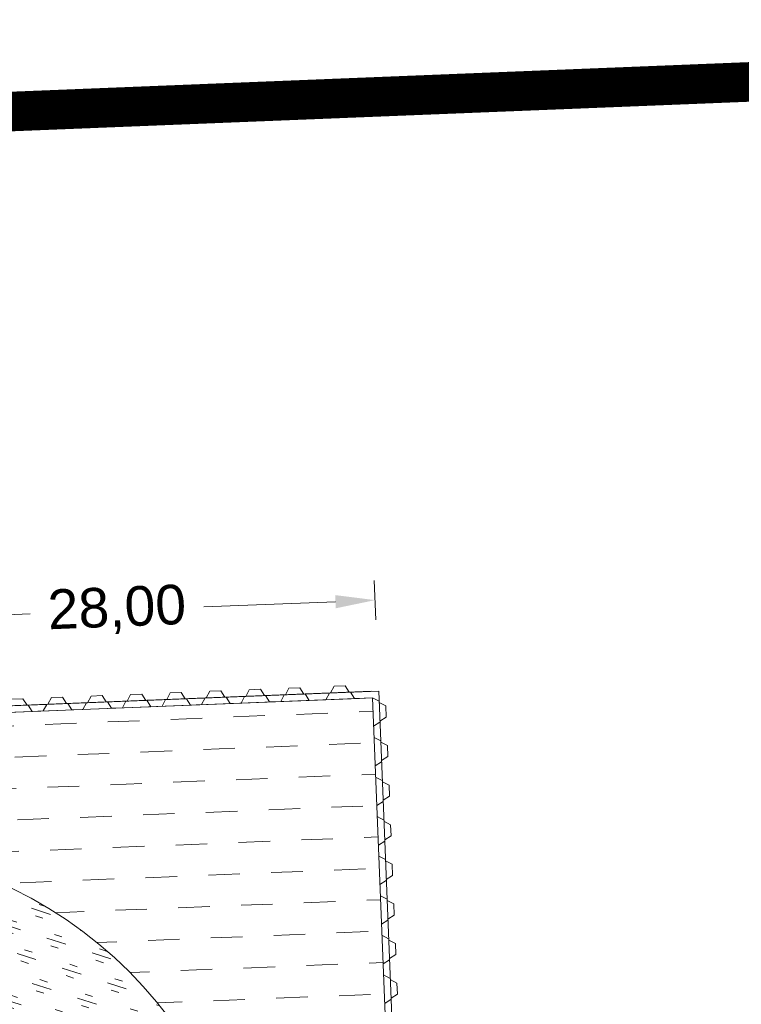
# Model space of a CAD drawing. Header units: metres. Extents: x 68442 to 71740, y 407111 to 411160.
# Tile 144 of 186: x 68961 to 68979, y 409087 to 409112. Entities that reach past the tile are written whole.
import ezdxf

# ---------------------------------------------------------------- set-up
doc = ezdxf.new("R2010")
doc.units = ezdxf.units.M
doc.linetypes.add('XX-CENTER', pattern=[8, 5, -1, 1, -1])
doc.layers.get('Defpoints').update_dxf_attribs({"lineweight": 0})
doc.layers.add('MACG_alg_werkgrens', color=3, linetype='XX-CENTER', lineweight=0)
doc.layers.add('MACG_n_inr_damwand', color=1, linetype='Continuous', lineweight=0, plot=False, transparency=0.8)
for name, color, linetype, lineweight, transparency in [('MACG_n_maatvoering', 3, 'Continuous', 0, 0.8), ('MACG_n_vhr_arc_gravel', 34, 'Continuous', 0, 0.8), ('MACG_n_vhr_arc_preassembly_13.5', 6, 'Continuous', 0, 0.8), ('MACG_n_vhr_kant_', 7, 'Continuous', 0, 0.8)]:
    doc.layers.add(name, color=color, linetype=linetype, lineweight=lineweight, transparency=transparency)
doc.styles.add('MACG_standaard', font='arial.ttf', dxfattribs={"height": 2})
doc.dimstyles.new('MACG_standaard', dxfattribs={"dimscale": 0, "dimtxt": 2, "dimasz": 2, "dimexe": 1, "dimexo": 0.1, "dimgap": 1, "dimtad": 0, "dimzin": 1, "dimtxsty": 'MACG_standaard', "dimcen": 0, "dimclrd": 256, "dimclre": 256, "dimclrt": 256, "dimazin": 0, "dimtfac": 1, "dimtofl": 0, "dimtmove": 1, "dimatfit": 3, "dimfxl": 1, "dimfxlon": 1, "dimtfill": 1, "dimlwd": -1, "dimlwe": -1, "dimarcsym": 0})

# ---------------------------------------------------------------- blocks, each defined once
blk = doc.blocks.new('*D6')
at = {"layer": 'Defpoints', "color": 0, "transparency": 16777216}
for p in [(68969.81166735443, 409096.985269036), (68969.90380596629, 409094.6890896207), (68941.92632116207, 409093.5664392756)]:
    blk.add_point(p, dxfattribs=at)
at = {"layer": 'MACG_n_maatvoering', "transparency": 16777216}
for p, q in [((68969.83171468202, 409096.485671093), (68969.79162002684, 409097.4848669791)), ((68968.81247146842, 409096.9451743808), (68965.48646282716, 409096.8117118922)), ((68942.83337843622, 409095.9027133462), (68961.10186041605, 409096.6357712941)), ((68941.8542298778, 409095.363020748), (68941.81413522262, 409096.362216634))]:
    blk.add_line(p, q, dxfattribs=at)
for points in [[(68968.8057890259, 409097.1117070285), (68968.81915391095, 409096.7786417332), (68969.81166735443, 409096.985269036)], [(68942.82669599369, 409096.0692459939), (68942.84006087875, 409095.7361806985), (68941.83418255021, 409095.862618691)]]:
    blk.add_solid(points, dxfattribs=at)
at = {"layer": 'MACG_n_maatvoering', "transparency": 16777216, "insert": (68963.29416162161, 409096.7237415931), "char_height": 1, "attachment_point": 5, "rotation": 2.2978704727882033, "style": 'MACG_standaard', "bg_fill": 3, "box_fill_scale": 1.1, "bg_fill_color": 256, "bg_fill_true_color": 13158600, "bg_fill_transparency": 0}
blk.add_mtext('28,00', dxfattribs=at)

msp = doc.modelspace()

# ---------------------------------------------------------------- hatches: boundary and pattern name
at = {"layer": 'MACG_n_vhr_arc_gravel'}
h = msp.add_hatch(dxfattribs=at)
h.set_pattern_fill('GOST_GLASS', color=256, scale=0.2, angle=297.1173132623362, style=0)
h.set_pattern_definition([(342.1173132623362, (0, 0), (0.3867709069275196, -0.7552537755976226), [0.5, -0.7000000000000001]), (342.1173132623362, (0.09669271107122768, -0.1888134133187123), (0.3867709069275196, -0.7552537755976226), [0.2, -1]), (342.1173132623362, (0.1888134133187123, 0.09669271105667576), (0.3867709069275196, -0.7552537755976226), [0.2, -1])])
h.paths.add_polyline_path([(68966.75000000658, 409079.9999999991, 1), (68945.25000000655, 409079.9999999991, 1)])
h.paths.add_polyline_path([(68949.25000000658, 409079.9999999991, -1), (68962.75000000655, 409079.9999999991, -1)], flags=16)
at = {"layer": 'MACG_n_vhr_arc_preassembly_13.5'}
h = msp.add_hatch(dxfattribs=at)
h.set_pattern_fill('DASH', color=256, scale=0.4999999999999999, angle=182.2968847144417)
h.set_pattern_definition([(182.2968847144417, (69982.3729599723, 409427.9198574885), (-0.7613007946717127, -0.8249237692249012), [0.7937499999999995, -0.7937499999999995])])
edge = h.paths.add_edge_path(flags=16)
edge.add_line((68955.74442066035, 409086.7451596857), (68956.25557935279, 409073.2548403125))
edge.add_arc((68956.00000000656, 409079.9999999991), 6.749999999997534, 272.1699435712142, 361.5688211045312)
edge.add_arc((68956.00000000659, 409079.9999999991), 6.749999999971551, 1.568821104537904, 92.1699435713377)
edge = h.paths.add_edge_path(flags=16)
edge.add_line((68955.59296623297, 409090.7422913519), (68955.74442066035, 409086.7451596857))
edge.add_arc((68956.00000000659, 409079.9999999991), 6.749999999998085, 1.5688211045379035, 92.16994357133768, ccw=False)
edge.add_arc((68956.00000000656, 409079.9999999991), 6.750000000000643, -87.83005642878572, 1.5688211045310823, ccw=False)
edge.add_line((68956.25557935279, 409073.2548403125), (68956.40703378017, 409069.2577086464))
edge.add_arc((68956.00000000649, 409079.9999999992), 10.75000000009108, 272.1699435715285, 361.5688211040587)
edge.add_arc((68956.00000000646, 409079.999999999), 10.75000000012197, 1.568821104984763, 92.16994357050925)
h.paths.add_polyline_path([(68956.51772795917, 409066.255729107), (68955.43852592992, 409093.9437348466), (68969.74557062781, 409094.5171280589), (68970.45597648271, 409076.8442918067), (68976.45115593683, 409077.0847565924), (68976.75921710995, 409069.3697113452), (68970.45349279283, 409069.1713968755), (68970.53076942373, 409066.7142633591)])

# ---------------------------------------------------------------- linework, layer by layer
at = {"layer": 'MACG_alg_werkgrens', "ltscale": 10, "const_width": 1, "flags": 128}
msp.add_lwpolyline([(69468.20656480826, 410724.0543301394), (69445.01762850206, 410763.7583829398), (69410.5103316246, 410746.3735817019), (69391.66659987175, 410737.2221690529), (69365.72674637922, 410725.277114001), (69345.26674699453, 410716.379939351), (69315.384847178, 410704.0875152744), (69281.05072470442, 410691.0301501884), (69264.09981194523, 410684.9104273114), (69252.63144360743, 410680.9550372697), (69232.53888834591, 410674.3347321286), (69226.2878631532, 410672.3117351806), (69231.92281973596, 410654.9929695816), (69239.19229652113, 410630.4522234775), (69225.31, 410626.34), (69213.37, 410623.02), (69197.1, 410618.89), (69169.71, 410611.81), (69153.92896399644, 410607.8128229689), (69119.38, 410600.65), (69044.01, 410587.14), (69038.91, 410583.87), (69037, 410582.13), (69034.69, 410579.4), (69032.1, 410574.79), (69025.25, 410561.14), (69006.81145330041, 410524.6972740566), (68993.74, 410499.24), (68990.46, 410493.99), (68985.64, 410487.43), (68980.15, 410481.68), (68983.8573273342, 410477.2007859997), (68976.38328250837, 410470.5198468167), (69009.70539291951, 410433.2420120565), (69066.30335983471, 410483.5146420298), (69081.6698899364, 410509.3752860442), (69086.55384522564, 410515.4651562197), (69098.47460877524, 410511.4442984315), (69124.21884397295, 410533.645258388), (69141.79, 410549.77), (69154.92, 410561.36), (69164.8477892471, 410567.0251139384), (69195.70059126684, 410584.6668789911, 0.9752874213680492), (69254.72957505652, 410601.8558810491), (69273.28095412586, 410612.5450539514), (69265.69968568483, 410636.9714316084), (69295.01234843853, 410647.3305308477), (69309.56932142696, 410653.2856561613), (69325.240131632, 410659.5399705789), (69348.31548198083, 410669.2949146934), (69373.47053148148, 410680.4716013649), (69397.19206722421, 410690.963434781), (69414.3971084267, 410698.1955538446), (69423.28538058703, 410702.1850093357), (69433.9756074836, 410704.1084769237), (69438.86340269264, 410704.3412290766), (69447.93853424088, 410702.6581699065), (69455.80042612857, 410699.5838465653), (69460.60498305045, 410696.2318301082), (69470.4715735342, 410685.9823570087), (69476.25014530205, 410679.0913855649), (69486.19081639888, 410665.288224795), (69491.75116749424, 410658.1939837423), (69500.69215752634, 410650.9313365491), (69505.62412052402, 410648.2479244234), (69515.72780159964, 410644.4226624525), (69530.28723651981, 410645.9721913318), (69548.08414006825, 410653.461848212), (69567.54624077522, 410641.9152929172), (69591.65670663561, 410638.3138759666), (69606.83393043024, 410646.6851527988), (69601.5733561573, 410655.5332613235), (69599.74, 410658.57, -0.09734502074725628), (69598.01959358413, 410673.0043101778, 0.03786321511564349), (69599.51, 410681.13, -0.1333057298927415), (69605.29, 410689.24), (69610.73, 410692.59, -0.2952397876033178), (69626.31, 410691.87), (69632.1, 410685.1), (69639.81, 410674.22), (69641.62, 410671.06), (69638.8147158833, 410657.5082432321), (69655.0393714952, 410604.9326685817), (69666.62103121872, 410567.4026013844), (69675.17147267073, 410539.6951181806), (69678.3043690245, 410531.6160011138), (69683.93676631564, 410519.5496298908), (69693.99706435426, 410502.0032935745), (69715.7680627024, 410465.5616568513), (69732.29130321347, 410438.3908456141), (69745.60559088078, 410416.5207133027), (69752.28377418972, 410405.4923967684), (69769.94608725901, 410376.343133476), (69786.26693857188, 410349.3527345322), (69796.7898465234, 410331.8682927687), (69807.94852102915, 410313.3807105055), (69821.27900502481, 410291.5423129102), (69835.03186055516, 410268.9367957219), (69855.97713765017, 410234.2506599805), (69872.629205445, 410206.8422210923), (69890.27131294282, 410177.6579582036), (69900.34722192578, 410160.907076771), (69901.4867209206, 410158.6751904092), (69896.94615279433, 410155.9439698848), (69911.80837604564, 410131.5959911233, 0.09725038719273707), (69926.21988837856, 410128.6040487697), (69939.50187987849, 410127.9464670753, -0.3270617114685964), (69966.2662058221, 410111.2165545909), (69985.4437446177, 410061.2781104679), (69989.70169159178, 410051.9797298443), (69994.7392040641, 410043.2961145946), (70004.59461365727, 410028.3773142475), (70024.46120066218, 409998.8826886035), (70056.47888468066, 409951.3061297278), (70092.62892501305, 409897.2010361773), (70118.80440978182, 409856.7589131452), (70134.79070471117, 409830.3246464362), (70155.82211963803, 409792.6637406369), (70175.21423805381, 409753.9892893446), (70188.99064482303, 409723.5335544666), (70203.7084044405, 409687.0335106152), (70218.08152657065, 409646.2198325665), (70228.94688551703, 409611.3888242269), (70238.39691651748, 409575.2651576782), (70246.85829855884, 409538.0370723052), (70256.6970092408, 409481.3597125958), (70263.12345917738, 409416.6960548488), (70265.49906132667, 409348.6919479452), (70264.53255186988, 409312.7318177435), (70262.71228992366, 409293.5956788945), (70262.04139123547, 409279.5877717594, -0.419623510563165), (70237.4546777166, 409251.7953866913), (70223.92377864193, 409251.6932161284), (70223.89618604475, 409251.6918228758), (70193.16495688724, 409250.1400890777), (70167.12283457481, 409264.3697263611), (70140.67192326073, 409269.7872249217), (70102.4650513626, 409277.6125006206), (70087.77010063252, 409280.622222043), (70076.26996252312, 409289.4068206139), (70076.70896437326, 409309.2172222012), (70066.71141883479, 409309.4387695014), (70028.71795528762, 409310.2807110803), (69996.92656191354, 409310.3813332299), (69996.70749753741, 409302.0148266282, 1.022360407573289), (70016.34511557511, 409254.4194766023), (70045.60758997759, 409254.1600314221), (70075.7224733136, 409254.0532992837), (70107.35213903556, 409247.4996844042), (70107.9, 409236.1), (70108.49, 409220.64), (70109.08211555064, 409195.3612207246), (70110.8, 409155.33), (70112.6573991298, 409100.8713210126), (70088.94294319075, 409093.3629888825), (70083.94236255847, 409090.9845869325), (70074.77651695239, 409089.1319829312), (70057.19999999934, 409085.2499999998), (70045.80498639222, 409082.9043419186), (70034.52437770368, 409080.582234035), (70023.74226534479, 409078.3627413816), (70014.95977022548, 409076.554868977), (70004.8373020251, 409074.9109068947), (69996.71148705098, 409074.4439027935), (69985.0196703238, 409073.8178154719), (69973.15350114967, 409073.5989006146), (69958.80625221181, 409073.384620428), (69932.26441910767, 409072.45074072), (69866.2281050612, 409076.7983028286), (69861.52123155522, 409084.5340340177), (69796.6535299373, 409089.2243207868), (69748.81417587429, 409092.6674977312), (69750.29700666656, 409112.3107532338), (69694.9335723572, 409116.4900301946, 0.9057946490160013), (69648.84525435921, 409094.0775143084), (69624.58393597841, 409093.871628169), (69585.90235924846, 409092.5397966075), (69529.3193848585, 409090.8200108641), (69467.1689468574, 409088.9310073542), (69410.64927145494, 409087.2037333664), (69375.77221780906, 409086.0985776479), (69352.8514283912, 409104.5126186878), (69352.3097721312, 409121.8832225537), (69294.34358740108, 409119.894717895), (69295.47702131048, 409083.5461461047), (69288.45729795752, 409083.3269213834), (69220.51448324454, 409081.1707994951), (69160.3028745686, 409079.2244540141), (69133.53172483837, 409078.3589887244), (69097.11388773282, 409077.1816623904), (69079.2396442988, 409076.5986311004), (69043.74555859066, 409075.4577589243), (69008.48509483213, 409074.3758512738), (68984.99962525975, 409092.6020150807), (68984.29032442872, 409110.2784477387), (68926.33722090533, 409107.9529680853), (68927.85447744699, 409070.1252869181), (68922.81946982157, 409069.4244228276), (68908.1434917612, 409065.5583072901), (68898.99063854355, 409063.1471570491), (68889.02509710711, 409059.2095013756), (68879.38965442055, 409055.4022766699), (68853.7158018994, 409041.5153345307), (68784.24078778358, 409002.8768108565), (68690.79181961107, 408950.6712438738), (68634.58214079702, 408919.3163872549), (68605.74938968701, 408924.1875075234), (68596.82329017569, 408940.1420563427), (68591.84943122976, 408937.2687531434), (68546.25992969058, 408911.7241051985), (68577.27100689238, 408856.287772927), (68598.84743218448, 408854.4887570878), (68632.13021717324, 408873.1140120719), (68635.03747153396, 408888.5229505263), (68655.30600032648, 408899.8333125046), (68648.65401460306, 408911.7842284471), (68655.27458953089, 408915.3735219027), (68708.75504195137, 408945.1037734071), (68758.39633938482, 408972.9445010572), (68803.76435685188, 408998.2533950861), (68824.877370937, 409010.0350770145), (68860.5369421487, 409030.0835915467), (68885.33564592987, 409043.1695849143), (68903.48240583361, 409050.3156129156), (68925.81246079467, 409056.1752727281), (68932.3597040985, 409057.0825119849), (68933.56606828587, 409048.376583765), (68947.04906830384, 409033.2529433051), (68985.20031917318, 409034.4527967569), (68997.40604536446, 409050.0110153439), (69013.92035500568, 409050.5262467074), (69013.58999928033, 409061.004352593), (69059.75386272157, 409062.4810198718), (69126.26551886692, 409064.6610734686), (69181.76366020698, 409066.4510134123), (69253.04245284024, 409068.7209753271), (69299.0110837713, 409070.1666846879), (69301.134957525, 409060.0906651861), (69314.6141674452, 409044.9636466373), (69352.76571777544, 409046.1539401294), (69364.9788551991, 409061.71357537), (69381.03770462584, 409062.2186247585), (69380.69661583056, 409072.8543523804), (69492.88225604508, 409076.4309691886), (69548.43119177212, 409078.1609363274), (69630.69440884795, 409080.5000519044), (69630.69440884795, 409080.5000519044), (69654.36897127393, 409080.6706179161), (69653.73303890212, 409075.0246032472), (69704.60183389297, 409073.9825987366), (69742.1457954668, 409070.7546939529), (69879.56036612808, 409059.754424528), (69883.08, 409041.89), (69885.53999999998, 408968.1299999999), (69901.9, 408953.0599999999), (69901.9, 408953.0599999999), (69904.51999999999, 408928.16), (69914.90147842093, 408898.6748793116), (69919.7644726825, 408899.039577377), (69922.331076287, 408911.1304018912), (69918.34739580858, 408959.1835476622), (69921.1520550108, 408963.1460021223), (69925.43550511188, 408965.1103317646), (70038.7721428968, 408992.1941244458), (70102.6594370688, 409007.2734857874), (70144.74120843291, 409017.2191775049), (70178.35613170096, 409024.4811105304), (70202.47931688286, 409026.3808798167), (70230.7870944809, 409027.2208138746), (70290.97953065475, 409028.8728735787, 1.530501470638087), (70337.17983075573, 409019.3887496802), (70346.2401587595, 409081.0898157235), (70355.13148721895, 409093.8322885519), (70368.20825665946, 409102.8346936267), (70477.25240017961, 409107.5295936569), (70533.86, 409109.6), (70639.0820845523, 409034.2365002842), (70678.38093669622, 409035.5269339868), (70780.17816725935, 409115.0627180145), (70833.95936467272, 409116.727133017), (70850.18388126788, 409119.1480910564), (70864.29987759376, 409119.5708965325), (70913.12442063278, 409121.0710355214), (70966.1938552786, 409122.8610164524), (71052.40029041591, 409125.4609089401), (71091.99771945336, 409126.6772301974), (71182.62938168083, 409129.5462424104), (71197.80882905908, 409129.599842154), (71208.91029203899, 409129.103354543), (71246.18266279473, 409126.2999455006), (71276.10231321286, 409122.3106587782), (71303.55514457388, 409117.9896569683), (71325.80348827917, 409113.7011792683), (71409.43419338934, 409090.5752282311), (71435.94527043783, 409080.7293945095), (71455.22978372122, 409072.6535694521), (71458.59039131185, 409060.1610201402), (71529.6349708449, 409023.0478735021), (71558.23730726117, 409072.4892550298), (71513.67877826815, 409098.1227926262), (71470.67240908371, 409081.2894596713), (71429.61862129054, 409097.4122692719), (71395.96994863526, 409109.3836157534), (71364.5178203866, 409118.3024820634), (71317.66654700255, 409127.9824976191), (71272.74904838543, 409136.1141444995), (71231.57587422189, 409140.2811637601), (71215.15397105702, 409141.4355677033), (71214.91021433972, 409152.2769298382), (71197.70084941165, 409154.5902325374, 0.7497292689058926), (71149.48278798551, 409165.4915036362), (71090.86415341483, 409163.6968857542), (71091.34401686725, 409147.2067125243), (70997.45216131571, 409144.1173340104), (70941.20885883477, 409139.3922718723), (70845.67898250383, 409136.7897375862), (70843.18504478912, 409136.6637322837), (70840.97759122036, 409185.9999412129), (70834.11036896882, 409192.1008316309), (70826.66985912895, 409196.5247298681), (70690.65037771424, 409192.0791401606), (70635.74991090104, 409190.737907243), (70619.6715660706, 409189.3571333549), (70606.74068364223, 409184.1640909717), (70598.2395908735, 409178.9819877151), (70572.83881279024, 409163.1115015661), (70553.42533344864, 409151.0482496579), (70549.21000869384, 409148.5904031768), (70544.46921422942, 409145.8261689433), (70539.62345607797, 409143.0634834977), (70529.20210589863, 409138.2745118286), (70522.79653298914, 409135.3697025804), (70509.24262955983, 409130.693030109), (70499.40899263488, 409127.9384140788), (70491.23625683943, 409125.8250681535), (70476.2904552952, 409123.2180685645), (70462.04387773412, 409125.3384286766), (70392.24926009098, 409121.8120808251), (70392.24926009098, 409121.8120808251), (70369.16235332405, 409120.6456231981), (70349.68999873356, 409108.0934782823), (70315.3525134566, 409114.0765971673), (70310.99860993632, 409105.6308885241), (70298.50257201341, 409107.1579684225), (70288.16457997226, 409108.761412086), (70275.8212887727, 409110.6758817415), (70267.75460372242, 409111.7639022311), (70262.71344238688, 409112.4345910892), (70246.87383645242, 409113.9821834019), (70244.62825108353, 409113.891110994), (70233.26332139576, 409113.6154240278), (70229.07390600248, 409113.6030293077), (70227.63101123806, 409113.7977829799), (70221.73607665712, 409113.7568061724), (70211.80921828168, 409113.4653179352), (70207.3414257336, 409113.3204771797), (70200.97790496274, 409112.9813434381), (70190.53867242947, 409112.5078353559), (70179.72940840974, 409112.1897078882), (70161.49828612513, 409111.6512021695), (70152.4786012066, 409111.3766663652), (70148.8432910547, 409111.2660164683), (70144.36013993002, 409110.9501011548), (70140.94000000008, 409110.66), (70139.53740193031, 409110.0288308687), (70138.87508080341, 409109.7307863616), (70136.93999999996, 409108.8599999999), (70136.59943404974, 409108.4517078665), (70118.00825013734, 409102.5654761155), (70116.8370576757, 409102.1946600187), (70115.37, 409150.37), (70113.55, 409195.79), (70112.69, 409232.67), (70112.89, 409240.48), (70115.28087690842, 409245.8568629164), (70163.84287826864, 409235.7948958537), (70190.7727709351, 409234.2880230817), (70200.43521104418, 409234.1996105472), (70205.91091094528, 409234.1736241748), (70224.5383662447, 409235.0782943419), (70238.1564755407, 409235.7842925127), (70251.99598802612, 409236.7980402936), (70260.3254226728, 409237.9032675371), (70269.1702806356, 409239.5702235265), (70292.00607237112, 409244.1612812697), (70303.40010350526, 409248.9023223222), (70322.48655938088, 409249.6058385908), (70399.56185277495, 409251.818898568), (70418.13564846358, 409254.3943044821), (70456.16733520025, 409255.6020926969), (70468.96153871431, 409256.5125767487), (70481.2821686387, 409260.8309370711), (70495.09588899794, 409270.9519836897), (70507.79989213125, 409290.4211267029), (70511.22190696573, 409306.6808820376), (70510.9893707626, 409332.0778795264), (70510.02910861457, 409346.0316888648), (70509.91961001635, 409354.4730353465), (70509.44191602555, 409370.039484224), (70512.00956169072, 409407.9797898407), (70515.89405866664, 409416.387208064), (70520.95538156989, 409424.0448021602), (70524.63297817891, 409427.7308160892), (70533.657182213, 409434.0503348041), (70542.20766798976, 409438.2893468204), (70561.57402794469, 409440.9728036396), (70592.7210444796, 409443.5423665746), (70600.32091864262, 409443.7609250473), (70688.86434435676, 409446.611035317), (70734.9631092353, 409448.110995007), (70820.87824009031, 409450.7402339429), (70866.08626107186, 409451.0859330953), (70865.81086347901, 409444.2653377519), (70928.61179795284, 409436.9051505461, 1.442493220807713), (70933.41076275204, 409484.8926919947), (70891.2825815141, 409498.6618392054), (70874.72974628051, 409500.6925797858), (70873.2386136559, 409488.515997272), (70851.54590313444, 409492.3673586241), (70851.54590313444, 409492.3673586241), (70849.04153366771, 409471.916688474), (70802.50937843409, 409471.711974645), (70763.74962559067, 409471.5414547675), (70758.86739589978, 409471.5199758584), (70758.89453894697, 409465.3502681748), (70732.73384790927, 409465.433999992), (70632.33827805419, 409461.5462231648), (70589.83012316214, 409460.5058137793), (70573.22135147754, 409460.0993053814), (70553.83504547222, 409463.8119978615), (70541.02096816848, 409460.9725316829), (70492.85016665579, 409449.593927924), (70456.07631611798, 409445.1126052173), (70455.78362528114, 409447.5107178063), (70394.63228503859, 409440.1216846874, 0.2324516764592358), (70372.54968380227, 409434.8066598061), (70275.7617610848, 409423.1738913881), (70274.41332516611, 409438.4463107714), (70272.36656096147, 409460.2056465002), (70268.81738970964, 409487.859335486), (70265.68359891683, 409508.8016777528), (70263.60594672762, 409520.0330025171), (70258.38405468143, 409546.8524923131), (70254.86902010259, 409562.401303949), (70251.32073729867, 409577.8745017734), (70243.2684545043, 409608.3743755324), (70240.10161609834, 409619.5635760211), (70234.35959925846, 409638.4992676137), (70229.64992422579, 409653.093804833), (70226.0026479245, 409663.9263121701), (70222.11212956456, 409674.9257335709), (70217.28116352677, 409688.4100487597), (70212.89980368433, 409700.2709714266), (70208.15233096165, 409711.5891426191), (70200.71745834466, 409729.3141862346), (70193.13536430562, 409746.5089180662), (70185.5203887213, 409762.5215305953), (70177.76168277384, 409778.5684065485), (70168.72093080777, 409795.9899373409), (70161.47700839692, 409809.6130594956), (70154.53432645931, 409822.66966043), (70147.27841711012, 409835.2100584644), (70140.0952828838, 409847.2649539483), (70133.43715661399, 409858.4387694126), (70128.37770641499, 409866.6747487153), (70123.93513247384, 409873.4731274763), (70118.24881506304, 409882.1747810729), (70107.66380036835, 409898.3728094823), (70097.95099249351, 409913.2293920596), (70090.26517297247, 409924.7249470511), (70078.82106065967, 409941.8417193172), (70069.960402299, 409955.0944616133), (70064.80970686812, 409962.7982728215), (70058.6806109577, 409971.9654616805), (70052.83656463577, 409980.706306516), (70048.58020293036, 409987.0724773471), (70044.5886492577, 409993.042578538), (70041.04960369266, 409998.3266707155), (70037.92852983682, 410002.9644627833), (70034.97889598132, 410007.3200607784), (70028.72906895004, 410016.5482293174), (70020.37381045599, 410028.8850436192), (70012.4581750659, 410040.5727399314), (70007.1557295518, 410048.4435262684), (70003.71162625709, 410054.0384756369), (70001.7208495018, 410057.7182497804), (69998.22045433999, 410065.4842162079), (69994.44552329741, 410074.5956667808), (69985.76025754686, 410097.6562307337), (69977.56029950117, 410119.2523269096), (69971.93933342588, 410133.8902324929), (69970.4050095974, 410137.0712244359), (69968.41813106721, 410140.2738203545), (69965.54958145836, 410143.3854673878), (69963.65098102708, 410144.5659443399), (69961.93458832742, 410145.6331315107), (69960.30023284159, 410146.6493110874), (69956.84747253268, 410147.657259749), (69953.85787294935, 410148.53), (69949.78619518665, 410148.53), (69948.3093069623, 410148.53), (69946.18356416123, 410148.53), (69944.73672694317, 410148.1995693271), (69942.91181952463, 410147.7827944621), (69941.44542940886, 410147.4478982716), (69939.73888575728, 410146.9507089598), (69938.40638647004, 410146.4999378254), (69937.2315802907, 410146.1025126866), (69936.1190051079, 410145.7261396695), (69933.41610783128, 410149.3681794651), (69930.9532013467, 410152.967927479), (69920.55177398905, 410169.8085883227), (69910.97966453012, 410185.5268268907), (69896.06279634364, 410210.155580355), (69886.825742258, 410225.4153754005), (69873.62172153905, 410247.2656176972), (69860.1774464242, 410269.6387422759), (69852.17058481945, 410282.9548155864), (69839.3626985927, 410304.1458420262), (69813.68951866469, 410346.4129298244), (69808.28550568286, 410355.3617159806), (69793.78933332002, 410379.3531120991), (69782.48438552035, 410397.9568078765), (69775.85751543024, 410408.8464135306, 0.8745155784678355), (69774.18903038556, 410470.1683012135), (69767.98091319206, 410480.5804786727), (69767.98091319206, 410480.5804786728), (69755.69156655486, 410501.057537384), (69748.71562832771, 410512.783124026), (69726.08305495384, 410499.2369457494), (69705.95000000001, 410531.26), (69694.583010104, 410550.4808434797), (69686.11720645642, 410577.9208459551), (69680.0039006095, 410598.0641781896), (69679.0998634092, 410601.046933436), (69677.32103120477, 410606.9159611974), (69676.33979426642, 410610.1534261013), (69674.5967553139, 410615.9043586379), (69673.28852505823, 410620.2206958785), (69671.2412752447, 410626.9753329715), (69669.51857795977, 410632.6542778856), (69668.00132664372, 410637.6556165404), (69666.29687928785, 410643.2740123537), (69664.89789530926, 410647.8855045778), (69663.03086301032, 410654.0398316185), (69661.43830624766, 410659.289400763), (69660.85023936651, 410661.2278545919), (69660.43495684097, 410662.5967567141), (69659.7848895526, 410665.0040323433), (69659.68273381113, 410666.3617725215), (69659.69101396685, 410666.422682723), (69660.19340284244, 410667.4796939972), (69661.25135042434, 410668.6901605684), (69661.92629801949, 410669.4624119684), (69663.10107856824, 410670.3792453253), (69667.08557465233, 410673.4888634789), (69664.77394754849, 410677.2655822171), (69655.85772178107, 410693.749359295), (69633.12126373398, 410730.9058720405), (69596.64626904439, 410708.7560213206), (69590.40793400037, 410708.7187733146), (69584.97276634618, 410710.4119140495), (69578.26807694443, 410711.1541236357), (69576.04774156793, 410712.0620529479), (69555.92648434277, 410743.2719334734), (69552.70339471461, 410742.7347274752), (69539.43289679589, 410755.6824652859), (69495.75936919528, 410828.1384078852), (69486.7795853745, 410843.0505822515, -0.333078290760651), (69489.89862521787, 410874.0887059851), (69516.31092365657, 410899.3881028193), (69534.63644368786, 410914.580294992), (69635.84491216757, 410998.4507388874), (69671.82860860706, 411027.395230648), (69684.96210609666, 411035.5511032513), (69701.88011943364, 411041.3365378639), (69710.64387168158, 411042.0417754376), (69721.39060468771, 411039.5837460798), (69739.36628568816, 411030.6056537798), (69747.07921064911, 411023.5498470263), (69748.3916021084, 411022.3529576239), (69751.41808443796, 411018.1717558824), (69754.08096337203, 411011.9518907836), (69754.23293151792, 411006.6955807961), (69753.49448936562, 411004.6404409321), (69751.2942880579, 411001.3499163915), (69740.19567163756, 410989.2170458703), (69720.19095574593, 410967.3481373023), (69714.00790290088, 410960.91529529), (69732.07828505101, 410943.5465914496), (69734.90664241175, 410943.5267259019, -0.3656087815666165), (69768.34638080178, 410946.1184824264), (69772.53318278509, 410941.5507548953), (69785.47, 410954.54), (69781.03, 410959.77, -0.3221582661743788), (69777.15, 410981.66), (69779.87, 410993.92), (69809.28997632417, 411027.1308217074), (69790.43771763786, 411042.9067703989), (69787.62076924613, 411042.6522085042, -0.3651736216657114), (69754.62461914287, 411036.8091795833), (69738.66720083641, 411046.0330252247), (69723.37092932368, 411052.1699138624), (69711.17561944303, 411054.4416904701), (69699.75331200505, 411054.337186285), (69687.16551573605, 411050.3691813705), (69674.90000651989, 411044.205660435), (69657.89043483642, 411031.3701547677), (69640.75145476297, 411017.2214787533), (69601.6122303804, 410984.7748139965), (69554.37736567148, 410946.002862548), (69530.01003824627, 410925.8050778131), (69508.64259069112, 410908.389759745), (69483.11932027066, 410889.4965576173), (69471.4533518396, 410881.7125752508), (69455.61676161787, 410869.8130760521), (69467.47678907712, 410849.7658038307), (69472.82340225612, 410843.7471023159), (69483.01276843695, 410827.459929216), (69512.67621906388, 410773.0982934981), (69508.68092865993, 410771.113971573), (69505.69850415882, 410765.9385693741), (69500.69993377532, 410743.5241639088)], format="xyb", close=True, dxfattribs=at)
at = {"layer": 'MACG_n_inr_damwand'}
for p, q in [((68941.92632116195, 409093.5664392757), (68969.71872275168, 409094.6816493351)), ((68965.54879671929, 409094.5139317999), (68965.63712585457, 409094.6821517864)), ((68965.63712585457, 409094.6821517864), (68965.91690089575, 409094.6933734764)), ((68965.91690089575, 409094.6933734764), (68966.01841910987, 409094.5327682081)), ((68966.54799329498, 409094.5540092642), (68966.63632243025, 409094.7222292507)), ((68966.63632243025, 409094.7222292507), (68966.91609747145, 409094.7334509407)), ((68966.91609747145, 409094.7334509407), (68967.01761568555, 409094.5728456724)), ((68967.54718987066, 409094.5940867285), (68967.63551900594, 409094.762306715)), ((68967.63551900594, 409094.762306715), (68967.91529404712, 409094.773528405)), ((68967.91529404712, 409094.773528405), (68968.01681226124, 409094.6129231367)), ((68968.68774242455, 409094.6398375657), (68968.77607155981, 409094.8080575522)), ((68968.77607155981, 409094.8080575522), (68969.05584660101, 409094.8192792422)), ((68969.05584660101, 409094.8192792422), (68969.15736481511, 409094.6586739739)), ((68969.15736481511, 409094.6586739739), (68969.17235276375, 409094.6592751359)), ((68969.17235276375, 409094.6592751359), (68969.18734071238, 409094.6598762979)), ((68969.18734071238, 409094.6598762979), (68969.28885892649, 409094.4992710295)), ((68942.09780128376, 409093.4081869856), (68969.41913334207, 409094.5040371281)), ((68960.64114297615, 409094.481764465), (68960.92091801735, 409094.492986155)), ((68960.92091801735, 409094.492986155), (68961.02243623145, 409094.3323808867)), ((68961.55201041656, 409094.3536219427), (68961.64033955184, 409094.5218419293)), ((68961.64033955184, 409094.5218419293), (68961.92011459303, 409094.5330636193)), ((68961.92011459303, 409094.5330636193), (68962.02163280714, 409094.372458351)), ((68962.55120699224, 409094.3936994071), (68962.63953612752, 409094.5619193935)), ((68962.63953612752, 409094.5619193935), (68962.9193111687, 409094.5731410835)), ((68962.9193111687, 409094.5731410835), (68963.02082938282, 409094.4125358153)), ((68963.02082938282, 409094.4125358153), (68963.03581733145, 409094.4131369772)), ((68963.03581733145, 409094.4131369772), (68963.05080528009, 409094.4137381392)), ((68963.05080528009, 409094.4137381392), (68963.15232349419, 409094.2531328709)), ((68963.43209853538, 409094.2643545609), (68963.52042767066, 409094.4325745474)), ((68963.52042767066, 409094.4325745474), (68963.55040356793, 409094.4337768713)), ((68963.55040356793, 409094.4337768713), (68963.6387327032, 409094.6019968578)), ((68963.6387327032, 409094.6019968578), (68963.9185077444, 409094.6132185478)), ((68963.9185077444, 409094.6132185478), (68964.0200259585, 409094.4526132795)), ((68964.0200259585, 409094.4526132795), (68964.03501390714, 409094.4532144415)), ((68964.03501390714, 409094.4532144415), (68964.05000185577, 409094.4538156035)), ((68964.05000185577, 409094.4538156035), (68964.15152006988, 409094.2932103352)), ((68964.43129511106, 409094.3044320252), (68964.51962424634, 409094.4726520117)), ((68964.51962424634, 409094.4726520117), (68964.54960014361, 409094.4738543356)), ((68964.54960014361, 409094.4738543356), (68964.63792927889, 409094.6420743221)), ((68964.63792927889, 409094.6420743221), (68964.91770432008, 409094.6532960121)), ((68964.91770432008, 409094.6532960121), (68965.01922253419, 409094.4926907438)), ((68965.01922253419, 409094.4926907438), (68965.03421048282, 409094.4932919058)), ((68965.03421048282, 409094.4932919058), (68965.04919843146, 409094.4938930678)), ((68965.04919843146, 409094.4938930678), (68965.15071664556, 409094.3332877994)), ((68965.43049168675, 409094.3445094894), (68965.51882082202, 409094.512729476)), ((68965.51882082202, 409094.512729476), (68965.54879671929, 409094.5139317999)), ((68966.01841910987, 409094.5327682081), (68966.0334070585, 409094.5333693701)), ((68966.0334070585, 409094.5333693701), (68966.04839500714, 409094.533970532)), ((68966.04839500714, 409094.533970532), (68966.14991322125, 409094.3733652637)), ((68966.42968826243, 409094.3845869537), (68966.51801739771, 409094.5528069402)), ((68966.51801739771, 409094.5528069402), (68966.54799329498, 409094.5540092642)), ((68967.01761568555, 409094.5728456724), (68967.03260363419, 409094.5734468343)), ((68967.03260363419, 409094.5734468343), (68967.04759158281, 409094.5740479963)), ((68967.04759158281, 409094.5740479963), (68967.14910979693, 409094.413442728)), ((68967.14910979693, 409094.413442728), (68967.42888483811, 409094.424664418)), ((68967.42888483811, 409094.424664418), (68967.51721397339, 409094.5928844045)), ((68967.51721397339, 409094.5928844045), (68967.54718987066, 409094.5940867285)), ((68968.01681226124, 409094.6129231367), (68968.03180020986, 409094.6135242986)), ((68968.03180020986, 409094.6135242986), (68968.0467881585, 409094.6141254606)), ((68968.0467881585, 409094.6141254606), (68968.1483063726, 409094.4535201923)), ((68968.28966235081, 409094.4591935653), (68968.569437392, 409094.4704152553)), ((68968.569437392, 409094.4704152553), (68968.65776652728, 409094.6386352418)), ((68968.65776652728, 409094.6386352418), (68968.68774242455, 409094.6398375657)), ((68969.28885892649, 409094.4992710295), (68969.56863396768, 409094.5104927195)), ((68969.91379061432, 409094.4287989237), (68969.7455706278, 409094.517128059)), ((68961.02243623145, 409094.3323808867), (68961.03742418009, 409094.3329820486)), ((68961.03742418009, 409094.3329820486), (68961.05241212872, 409094.3335832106)), ((68961.05241212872, 409094.3335832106), (68961.15393034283, 409094.1729779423)), ((68961.15393034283, 409094.1729779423), (68961.43370538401, 409094.1841996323)), ((68961.43370538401, 409094.1841996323), (68961.5220345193, 409094.3524196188)), ((68961.5220345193, 409094.3524196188), (68961.55201041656, 409094.3536219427)), ((68962.02163280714, 409094.372458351), (68962.03662075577, 409094.3730595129)), ((68962.03662075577, 409094.3730595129), (68962.05160870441, 409094.3736606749)), ((68962.05160870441, 409094.3736606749), (68962.1531269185, 409094.2130554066)), ((68962.1531269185, 409094.2130554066), (68962.4329019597, 409094.2242770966)), ((68962.4329019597, 409094.2242770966), (68962.52123109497, 409094.3924970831)), ((68962.52123109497, 409094.3924970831), (68962.55120699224, 409094.3936994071)), ((68963.15232349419, 409094.2531328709), (68963.43209853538, 409094.2643545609)), ((68964.15152006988, 409094.2932103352), (68964.43129511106, 409094.3044320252)), ((68965.15071664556, 409094.3332877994), (68965.43049168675, 409094.3445094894)), ((68966.14991322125, 409094.3733652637), (68966.42968826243, 409094.3845869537)), ((68970.08321292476, 409094.3104938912), (68969.91499293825, 409094.3988230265)), ((68970.09443461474, 409094.03071885), (68970.08321292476, 409094.3104938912)), ((68969.93382934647, 409093.9292006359), (68970.09443461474, 409094.03071885)), ((68969.77442640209, 409093.7977065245), (68969.93503167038, 409093.8992247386)), ((68969.95386807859, 409093.4296023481), (68969.78564809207, 409093.5179314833)), ((68970.12329038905, 409093.3112973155), (68969.95507040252, 409093.3996264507)), ((68970.13451207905, 409093.0315222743), (68970.12329038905, 409093.3112973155)), ((68969.97390681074, 409092.9300040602), (68970.13451207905, 409093.0315222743)), ((68969.81450386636, 409092.7985099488), (68969.97510913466, 409092.9000281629)), ((68969.99404472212, 409092.4279330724), (68969.8258247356, 409092.5162622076)), ((68970.16346703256, 409092.3096280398), (68969.99524704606, 409092.3979571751)), ((68970.17468872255, 409092.0298529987), (68970.16346703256, 409092.3096280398)), ((68970.01408345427, 409091.9283347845), (68970.17468872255, 409092.0298529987)), ((68969.85468050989, 409091.7968406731), (68970.01528577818, 409091.8983588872)), ((68970.0341221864, 409091.4287364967), (68969.86590219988, 409091.517065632)), ((68970.20354449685, 409091.3104314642), (68970.03532451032, 409091.3987605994)), ((68970.21476618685, 409091.030656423), (68970.20354449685, 409091.3104314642)), ((68970.05416091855, 409090.9291382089), (68970.21476618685, 409091.030656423)), ((68969.89475797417, 409090.7976440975), (68970.05536324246, 409090.8991623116)), ((68970.07419965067, 409090.429539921), (68969.90597966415, 409090.5178690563)), ((68970.24362196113, 409090.3112348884), (68970.0754019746, 409090.3995640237)), ((68970.25484365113, 409090.0314598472), (68970.24362196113, 409090.3112348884)), ((68970.09423838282, 409089.9299416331), (68970.25484365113, 409090.0314598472)), ((68969.93483543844, 409089.7984475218), (68970.09544070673, 409089.8999657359)), ((68970.1143762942, 409089.4278706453), (68969.94615630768, 409089.5161997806)), ((68970.28379860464, 409089.3095656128), (68970.11557861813, 409089.397894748)), ((68970.29502029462, 409089.0297905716), (68970.28379860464, 409089.3095656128)), ((68970.13441502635, 409088.9282723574), (68970.29502029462, 409089.0297905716)), ((68969.97501208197, 409088.7967782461), (68970.13561735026, 409088.8982964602)), ((68970.15445375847, 409088.4286740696), (68969.98623377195, 409088.5170032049)), ((68970.32387606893, 409088.3103690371), (68970.1556560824, 409088.3986981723)), ((68970.33509775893, 409088.0305939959), (68970.32387606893, 409088.3103690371)), ((68970.17449249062, 409087.9290757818), (68970.33509775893, 409088.0305939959)), ((68970.01508954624, 409087.7975816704), (68970.17569481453, 409087.8990998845)), ((68970.19453122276, 409087.4294774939), (68970.02631123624, 409087.5178066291)), ((68970.36395353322, 409087.3111724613), (68970.19573354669, 409087.3995015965)), ((68970.37517522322, 409087.0313974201), (68970.36395353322, 409087.3111724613)), ((68970.21456995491, 409086.929879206), (68970.37517522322, 409087.0313974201)), ((68970.05516701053, 409086.7983850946), (68970.21577227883, 409086.8999033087))]:
    msp.add_line(p, q, dxfattribs=at)
for points in [[(68943.04849016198, 409065.5889351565), (68941.92632116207, 409093.5664392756), (68969.90382528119, 409094.6886082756), (68970.61309645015, 409077.0129148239), (68976.60827590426, 409077.2533796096), (68976.92397496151, 409069.374892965)], [(68943.21335759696, 409065.5955479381), (68942.09780137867, 409093.4081846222), (68969.74557062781, 409094.5171280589), (68970.45597648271, 409076.8442918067), (68976.45115593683, 409077.0847565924), (68976.75921710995, 409069.3697113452)]]:
    msp.add_lwpolyline(points, dxfattribs=at)
at = {"layer": 'MACG_n_vhr_kant_'}
msp.add_circle((68956.00000000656, 409079.9999999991), 10.75000000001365, dxfattribs=at)

# ---------------------------------------------------------------- next in the draw order: dimensions: what is measured, and where the dimension line sits
at = {"layer": 'MACG_n_maatvoering'}
dim = msp.add_linear_dim(base=(68969.81166735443, 409096.985269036), p1=(68941.92632116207, 409093.5664392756), p2=(68969.90380596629, 409094.6890896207), angle=2.297870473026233, dimstyle='MACG_standaard', dxfattribs=at)
dim.commit()
dim.dimension.update_dxf_attribs({"geometry": '*D6', "text_midpoint": (68963.29416162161, 409096.7237415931), "dimtype": 161})

doc.saveas('drawing.dxf')
